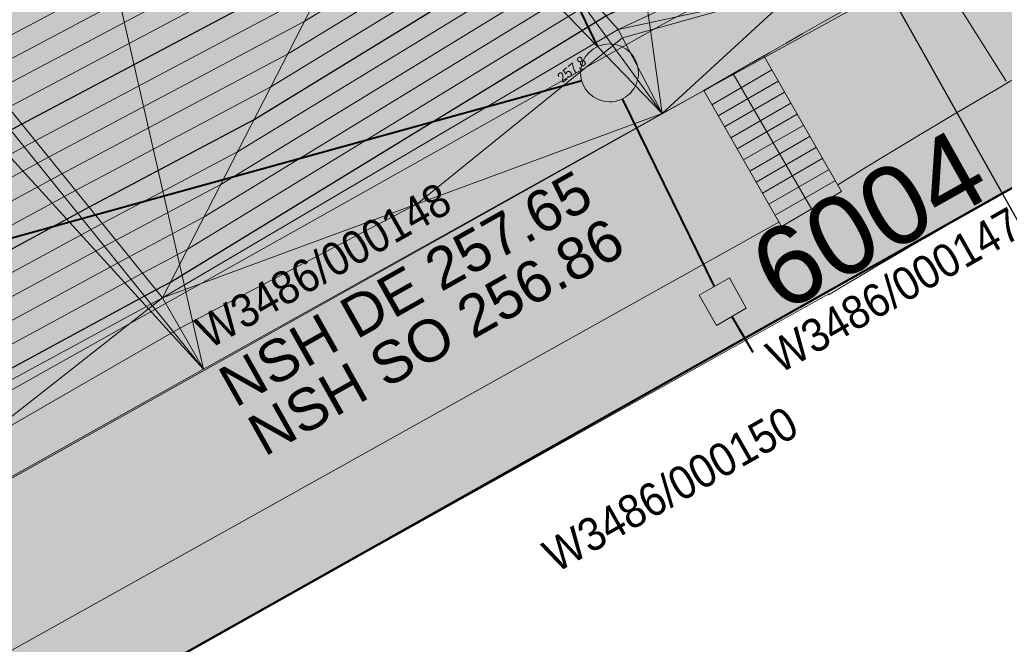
# Model space of a CAD drawing. Header units: millimetres. Extents: x 3402416 to 3403134, y 5267375 to 5268119.
# Tile 112 of 256: x 3402726 to 3402743, y 5267568 to 5267579. Entities that reach past the tile are written whole.
import ezdxf
from ezdxf.enums import TextEntityAlignment as Align

# ---------------------------------------------------------------- set-up
doc = ezdxf.new("R2010")
doc.units = ezdxf.units.MM
doc.header["$MEASUREMENT"] = 0
doc.linetypes.add('100.5', pattern=[5.5, 3.9, -1.6])
doc.linetypes.add('DGN Style 3', pattern=[26.580902, 18.986358, -7.594543])
for name, color, linetype, lineweight in [('_WBG Ideenteil + Pachtvertrag', 8, 'Continuous', 25), ('IVK_Boeschung', 7, 'Continuous', 0), ('IVK_Kabelbrücke', 7, 'Continuous', 0), ('IVK_NSH_Modell Hoehenlinien Beschriftung', 1, 'Continuous', 0), ('IVK_NSH_Modell Umring Freiborderhoehung', 1, 'Continuous', 0), ('IVK_NSH_Modell Umring Werksareal', 7, 'Continuous', 0), ('IVK_NSH_Modell Vermaschung Werksareal', 1, 'Continuous', 0), ('IVK_NSH_Topographie Boeschungskante', 1, 'Continuous', 0), ('IVK_Rahmen Stempel', 7, 'Continuous', 0), ('IVK_RW Kanal', 90, 'Continuous', 0), ('IVK_RW Schacht', 90, 'Continuous', 0), ('IVK_RW Schachtanschrieb-Hoehen_NSH', 90, 'Continuous', 0), ('IVK_Treppe Überdachung', 7, 'Continuous', 0)]:
    doc.layers.add(name, color=color, linetype=linetype, lineweight=lineweight)
for name, color, linetype, lineweight, true_color in [('_WBG Realisierungsteil', 7, 'Continuous', 50, 0x9494ff), ('BetaPlan_RW_KW_Schachtnummer', 7, 'Continuous', 0, 0x0072ff), ('IVK_NSH_Modell Hoehenlinien 1 Meter', 7, 'Continuous', 0, 0xe6956a), ('IVK_NSH_Modell Hoehenlinien 20 Zentimeter', 7, 'Continuous', 0, 0xe6956a)]:
    doc.layers.add(name, color=color, linetype=linetype, lineweight=lineweight, true_color=true_color)
doc.styles.add('Arial', font='arial.ttf')
doc.styles.add('IVK_Modell Beschriftung Hoehenlinien', font='arial.ttf')
doc.styles.get("Standard").update_dxf_attribs({"font": 'txt.shx'})
doc.styles.add('Style-arial', font='arial.ttf')
doc.styles.add('Style-WORKING', font='WORKING.shx')
doc.dimstyles.get("Standard").update_dxf_attribs({"dimtxt": 0.18, "dimasz": 0.18, "dimexe": 0.18, "dimexo": 0.0625, "dimgap": 0.09, "dimtad": 0, "dimtih": 1, "dimtoh": 1, "dimdec": 4, "dimzin": 3, "dimdsep": 46, "dimtxsty": 'Standard', "dimcen": 0.09, "dimadec": 0, "dimazin": 0, "dimtfac": 1, "dimtdec": 0, "dimtofl": 0, "dimtmove": 0, "dimatfit": 1, "dimfxl": 1, "dimtolj": 1, "dimtzin": 3, "dimarcsym": 0})

# ---------------------------------------------------------------- blocks, each defined once
blk = doc.blocks.new('STEIN')
at = {"color": 0, "linetype": 'ByBlock', "lineweight": -2}
for start, end in [(90, 180), (0, 90), (180, 270), (270, 0)]:
    blk.add_arc((0, 0), 0.00501, start, end, dxfattribs=at)

msp = doc.modelspace()

# ---------------------------------------------------------------- hatches: boundary and pattern name
at = {"layer": '_WBG Ideenteil + Pachtvertrag', "linetype": 'Continuous', "lineweight": 13, "transparency": 33554483}
h = msp.add_hatch(color=10, dxfattribs=at)
h.dxf.hatch_style = 1
h.paths.add_polyline_path([(3403020.162, 5267924.388), (3402974.165, 5267921.173), (3402970.834, 5267929.906), (3402966.125, 5267938.096), (3402962.962, 5267942.43), (3402957.609, 5267949.641), (3402947.36, 5267962.65), (3402939.808, 5267958.281), (3402940.65, 5267953.63), (3402941.22, 5267941.91), (3402941.79, 5267930.19), (3402941.545, 5267919.145), (3402940.618, 5267897.122), (3402939.52, 5267886.351), (3402937.994, 5267875.647), (3402933.952, 5267857.288), (3402924.27, 5267830.291), (3402912.706, 5267807.601), (3402888.95, 5267776.443), (3402888.949, 5267776.444), (3402875.126, 5267762.813), (3402817.857, 5267713.907), (3402814.793, 5267708.813), (3402749.53, 5267659.038), (3402740.54, 5267652.665), (3402743.031, 5267648.819), (3402726.54, 5267638.14), (3402711.87, 5267630.76), (3402634.27, 5267587.49), (3402621.47, 5267580.91), (3402607.52, 5267574.99), (3402612.55, 5267567.78), (3402597.743, 5267552.391), (3402630.486, 5267520.888), (3402683.349, 5267542.27), (3402692.955, 5267547.525), (3402703.98, 5267553.56), (3402743.097, 5267575.543), (3402746.601, 5267577.473), (3402753.342, 5267580.873), (3402757.657, 5267582.852), (3402762.378, 5267584.452), (3402767.187, 5267585.764), (3402772.3, 5267586.827), (3402777.468, 5267587.565), (3402782.59, 5267588.116), (3402787.738, 5267587.941), (3402794.984, 5267586.422), (3402794.339, 5267584.753), (3402798.109, 5267583.568), (3402799.256, 5267582.522), (3402802.297, 5267580.638), (3402804.959, 5267578.374), (3402807.449, 5267575.694), (3402813.837, 5267564.975), (3402824.334, 5267559.186), (3402831.546, 5267563.248), (3402850.736, 5267528.656), (3402857.046, 5267532.176), (3402875.097, 5267542.718), (3402879.432, 5267545.496), (3402884.47, 5267548.76), (3402887.62, 5267550.84), (3402890.12, 5267552.705), (3402892.62, 5267554.57), (3402896.5, 5267557.725), (3402900.38, 5267560.88), (3402903.425, 5267563.53), (3402911.32, 5267570.84), (3402925.42, 5267583.35), (3402926.03, 5267588.41), (3402935.72, 5267598.94), (3402939.889, 5267603.531), (3402947.512, 5267612.875), (3402954.376, 5267622.159), (3402960.809, 5267631.964), (3402966.189, 5267641.216), (3402971.089, 5267650.738), (3402974.885, 5267659.6), (3402977.896, 5267666.63), (3402983.519, 5267677.452), (3402987.072, 5267688.519), (3402989.662, 5267695.872), (3402996.63, 5267712.76), (3402998.88, 5267719.66), (3403002.59, 5267737.3), (3403004.045, 5267747.99), (3403005.5, 5267758.68), (3403006.26, 5267780.78), (3403008.055, 5267823.755), (3403009.28, 5267856.42), (3403009.069, 5267863.169), (3403007.637, 5267873.43)])
h.paths.add_polyline_path([(3402831.684, 5267692.713), (3402826.57, 5267697.97), (3402826.57, 5267697.97), (3402822.855, 5267702.231), (3402821.22, 5267700.91), (3402817.3, 5267705.73), (3402868.07, 5267748.98), (3402874.24, 5267754.23), (3402879.48, 5267748.1), (3402881.455, 5267745.791), (3402884.49, 5267742.976), (3402858.85, 5267715.33, -0.011159), (3402852.943, 5267709.528, -0.011773), (3402846.747, 5267703.983, -0.012769), (3402839.046, 5267697.938, -0.011757)], flags=16)
h.paths.add_polyline_path([(3402833.136, 5267693.592), (3402864.347, 5267722.275), (3402861.409, 5267725.473), (3402830.198, 5267696.79)], flags=24)

# ---------------------------------------------------------------- linework, layer by layer
at = {"layer": '_WBG Ideenteil + Pachtvertrag', "color": 10, "linetype": 'Continuous', "lineweight": 50, "transparency": 33554687}
msp.add_lwpolyline([(3402850.736, 5267528.656), (3402831.546, 5267563.248), (3402824.334, 5267559.186), (3402813.837, 5267564.975), (3402807.449, 5267575.694), (3402804.959, 5267578.374), (3402802.297, 5267580.638), (3402799.256, 5267582.522), (3402798.109, 5267583.568), (3402794.339, 5267584.753), (3402794.984, 5267586.422), (3402787.738, 5267587.941), (3402782.59, 5267588.116), (3402777.468, 5267587.565), (3402772.3, 5267586.827), (3402767.187, 5267585.764), (3402762.378, 5267584.452), (3402757.657, 5267582.852), (3402753.342, 5267580.873), (3402746.601, 5267577.473), (3402743.097, 5267575.543), (3402703.98, 5267553.56), (3402692.955, 5267547.525)], dxfattribs=at)
at = {"layer": '_WBG Realisierungsteil', "color": 168, "lineweight": 50, "transparency": 33554687}
msp.add_lwpolyline([(3402850.736, 5267528.656), (3402831.546, 5267563.248), (3402824.334, 5267559.186), (3402813.837, 5267564.975), (3402807.449, 5267575.694), (3402804.959, 5267578.374), (3402802.297, 5267580.638), (3402799.256, 5267582.522), (3402798.109, 5267583.568), (3402794.339, 5267584.753), (3402794.984, 5267586.422), (3402787.738, 5267587.941), (3402782.59, 5267588.116), (3402777.468, 5267587.565), (3402772.3, 5267586.827), (3402767.187, 5267585.764), (3402762.378, 5267584.452), (3402757.657, 5267582.852), (3402753.342, 5267580.873), (3402746.601, 5267577.473), (3402743.097, 5267575.543), (3402703.98, 5267553.56), (3402692.955, 5267547.525)], dxfattribs=at)
at = {"layer": 'IVK_Boeschung', "color": 7, "linetype": 'Continuous', "lineweight": 13}
for p, q in [((3402746.67, 5267583.42), (3402737.3, 5267578.5)), ((3402737.3, 5267578.5), (3402701.412, 5267558.38)), ((3402737.94, 5267577.32), (3402691.769, 5267551.489)), ((3402739.24, 5267575.05), (3402692.169, 5267548.809)), ((3402740.1, 5267573.81), (3402692.955, 5267547.525))]:
    msp.add_line(p, q, dxfattribs=at)
for centre, radius, start, end in [((3402829.91, 5267419.94), 182.28, 116.99091, 120.30124), ((3402801.85, 5267476.5), 116.76, 117.28692, 121.83854), ((3402821.15, 5267438.03), 158.12, 117.11502, 120.83651)]:
    msp.add_arc(centre, radius, start, end, dxfattribs=at)
at = {"layer": 'IVK_Kabelbrücke', "color": 7, "linetype": 'DGN Style 3', "lineweight": 13}
msp.add_line((3402733, 5267593.52), (3402773.05, 5267530.37), dxfattribs=at)
at = {"layer": 'IVK_Kabelbrücke', "color": 7, "linetype": 'Continuous', "lineweight": 30}
msp.add_line((3402733, 5267593.52), (3402769.57, 5267528.41), dxfattribs=at)
at = {"layer": 'IVK_NSH_Modell Hoehenlinien 1 Meter', "color": 32, "linetype": 'Continuous', "lineweight": 30, "true_color": 0xcd6000, "flags": 128}
for points, elevation in [([(3402699.516, 5267561.629), (3402705.588, 5267565.27), (3402708.721, 5267567.107), (3402715.942, 5267570.918), (3402718.624, 5267572.374), (3402723.538, 5267575.324), (3402726.156, 5267576.742), (3402731.616, 5267579.636), (3402734.019, 5267581.105), (3402736.247, 5267582.15), (3402742.553, 5267585.743), (3402744.807, 5267586.914), (3402749.775, 5267589.368), (3402752.311, 5267590.475), (3402757.806, 5267592.682)], 260), ([(3402700.385, 5267560.145), (3402703.57, 5267562.055), (3402710.104, 5267565.886), (3402714.13, 5267568.01), (3402719.582, 5267570.971), (3402722.152, 5267572.514), (3402727.317, 5267575.311), (3402730.174, 5267576.825), (3402735.134, 5267579.858), (3402739.737, 5267582.017), (3402743.185, 5267583.982), (3402747.778, 5267586.367), (3402750.35, 5267587.637), (3402755.199, 5267589.755), (3402758.111, 5267590.924)], 259), ([(3402701.254, 5267558.661), (3402701.552, 5267558.839), (3402711.486, 5267564.665), (3402712.317, 5267565.103), (3402720.539, 5267569.568), (3402720.766, 5267569.705), (3402728.478, 5267573.881), (3402728.731, 5267574.015), (3402736.25, 5267578.612), (3402743.226, 5267581.884), (3402743.817, 5267582.221), (3402750.749, 5267585.82), (3402750.924, 5267585.906), (3402758.087, 5267589.034)], 258)]:
    msp.add_lwpolyline(points, dxfattribs=dict(at, elevation=elevation))
at = {"layer": 'IVK_NSH_Modell Hoehenlinien 20 Zentimeter', "color": 32, "linetype": 'Continuous', "lineweight": 13, "true_color": 0xcd6000, "flags": 128}
for points, elevation in [([(3402698.821, 5267562.816), (3402707.203, 5267567.843), (3402707.614, 5267568.084), (3402717.392, 5267573.244), (3402717.858, 5267573.496), (3402724.646, 5267577.572), (3402725.227, 5267577.887), (3402732.77, 5267581.884), (3402733.126, 5267582.102), (3402733.456, 5267582.256), (3402742.047, 5267587.152), (3402742.43, 5267587.351), (3402749.316, 5267590.753), (3402750.001, 5267591.052), (3402757.563, 5267594.088)], 260.8), ([(3402698.995, 5267562.52), (3402706.799, 5267567.2), (3402707.891, 5267567.84), (3402717.03, 5267572.662), (3402718.049, 5267573.216), (3402724.369, 5267577.01), (3402725.459, 5267577.601), (3402732.482, 5267581.322), (3402733.349, 5267581.852), (3402734.154, 5267582.23), (3402742.173, 5267586.8), (3402743.024, 5267587.242), (3402749.431, 5267590.407), (3402750.578, 5267590.908), (3402757.624, 5267593.736)], 260.6), ([(3402699.169, 5267562.223), (3402706.396, 5267566.557), (3402708.167, 5267567.596), (3402716.667, 5267572.081), (3402718.241, 5267572.935), (3402724.092, 5267576.448), (3402725.691, 5267577.315), (3402732.193, 5267580.76), (3402733.572, 5267581.603), (3402734.852, 5267582.203), (3402742.3, 5267586.448), (3402743.619, 5267587.133), (3402749.546, 5267590.06), (3402751.156, 5267590.764), (3402757.684, 5267593.385)], 260.4), ([(3402699.343, 5267561.926), (3402705.992, 5267565.914), (3402708.444, 5267567.351), (3402716.305, 5267571.499), (3402718.432, 5267572.655), (3402723.815, 5267575.886), (3402725.924, 5267577.028), (3402731.905, 5267580.198), (3402733.796, 5267581.354), (3402735.55, 5267582.177), (3402742.426, 5267586.095), (3402744.213, 5267587.023), (3402749.661, 5267589.714), (3402751.734, 5267590.619), (3402757.745, 5267593.033)], 260.2), ([(3402699.69, 5267561.332), (3402705.185, 5267564.627), (3402708.997, 5267566.863), (3402715.58, 5267570.336), (3402718.815, 5267572.093), (3402723.26, 5267574.762), (3402726.388, 5267576.456), (3402731.328, 5267579.074), (3402734.242, 5267580.855), (3402736.945, 5267582.123), (3402742.679, 5267585.391), (3402745.401, 5267586.804), (3402749.89, 5267589.022), (3402752.889, 5267590.331), (3402757.867, 5267592.33)], 259.8), ([(3402699.864, 5267561.035), (3402704.781, 5267563.984), (3402709.274, 5267566.619), (3402715.217, 5267569.755), (3402719.007, 5267571.813), (3402722.983, 5267574.2), (3402726.62, 5267576.17), (3402731.039, 5267578.512), (3402734.465, 5267580.606), (3402737.643, 5267582.097), (3402742.805, 5267585.039), (3402745.995, 5267586.695), (3402750.005, 5267588.676), (3402753.466, 5267590.187), (3402757.928, 5267591.979)], 259.6), ([(3402700.038, 5267560.739), (3402704.377, 5267563.341), (3402709.55, 5267566.374), (3402714.855, 5267569.173), (3402719.198, 5267571.532), (3402722.706, 5267573.638), (3402726.853, 5267575.884), (3402730.751, 5267577.949), (3402734.688, 5267580.357), (3402738.341, 5267582.07), (3402742.932, 5267584.686), (3402746.59, 5267586.586), (3402750.12, 5267588.33), (3402754.044, 5267590.043), (3402757.989, 5267591.627)], 259.4), ([(3402700.212, 5267560.442), (3402703.974, 5267562.698), (3402709.827, 5267566.13), (3402714.492, 5267568.592), (3402719.39, 5267571.252), (3402722.429, 5267573.076), (3402727.085, 5267575.598), (3402730.462, 5267577.387), (3402734.911, 5267580.107), (3402739.039, 5267582.043), (3402743.058, 5267584.334), (3402747.184, 5267586.476), (3402750.235, 5267587.983), (3402754.622, 5267589.899), (3402758.05, 5267591.275)], 259.2), ([(3402700.559, 5267559.848), (3402703.166, 5267561.412), (3402710.38, 5267565.642), (3402713.767, 5267567.429), (3402719.773, 5267570.69), (3402721.875, 5267571.952), (3402727.549, 5267575.025), (3402729.885, 5267576.263), (3402735.358, 5267579.609), (3402740.434, 5267581.99), (3402743.311, 5267583.63), (3402748.372, 5267586.257), (3402750.465, 5267587.291), (3402755.777, 5267589.611), (3402758.172, 5267590.572)], 258.8), ([(3402700.733, 5267559.551), (3402702.763, 5267560.769), (3402710.657, 5267565.397), (3402713.405, 5267566.847), (3402719.965, 5267570.41), (3402721.598, 5267571.391), (3402727.782, 5267574.739), (3402729.597, 5267575.701), (3402735.581, 5267579.359), (3402741.132, 5267581.963), (3402743.438, 5267583.277), (3402748.967, 5267586.148), (3402750.579, 5267586.945), (3402756.354, 5267589.467), (3402758.233, 5267590.221)], 258.6), ([(3402700.907, 5267559.255), (3402702.359, 5267560.125), (3402710.933, 5267565.153), (3402713.042, 5267566.266), (3402720.156, 5267570.129), (3402721.321, 5267570.829), (3402728.014, 5267574.453), (3402729.308, 5267575.139), (3402735.804, 5267579.11), (3402741.83, 5267581.937), (3402743.564, 5267582.925), (3402749.561, 5267586.039), (3402750.694, 5267586.599), (3402756.932, 5267589.323), (3402758.294, 5267589.869)], 258.4), ([(3402701.081, 5267558.958), (3402701.956, 5267559.482), (3402711.21, 5267564.909), (3402712.68, 5267565.684), (3402720.348, 5267569.849), (3402721.044, 5267570.267), (3402728.246, 5267574.167), (3402729.019, 5267574.577), (3402736.027, 5267578.861), (3402742.528, 5267581.91), (3402743.691, 5267582.573), (3402750.155, 5267585.929), (3402750.809, 5267586.253), (3402757.51, 5267589.179)], 258.2), ([(3402701.702, 5267557.942), (3402705.469, 5267560.218), (3402707.832, 5267562.116), (3402711.763, 5267564.42), (3402711.955, 5267564.521), (3402715.08, 5267566.219), (3402720.978, 5267568.814), (3402725.277, 5267571.142), (3402728.892, 5267573.218), (3402732.993, 5267575.367), (3402736.537, 5267578.231), (3402739.056, 5267578.942), (3402741.036, 5267580.503), (3402743.924, 5267581.857), (3402743.944, 5267581.868), (3402744.315, 5267582.061), (3402751.28, 5267585.277), (3402754.268, 5267586.59), (3402758.517, 5267588.558)], 257.8)]:
    msp.add_lwpolyline(points, dxfattribs=dict(at, elevation=elevation))
at = {"layer": 'IVK_NSH_Modell Umring Freiborderhoehung', "color": 6, "linetype": '100.5', "ltscale": 10, "true_color": 0xe202f2}
msp.add_open_spline([(3402973.402, 5267889.37, 266.63), (3402971.259, 5267898.655, 266.884), (3402973.221, 5267899.259, 266.92), (3402979.065, 5267899.964, 266.983), (3402987.632, 5267901.332, 266.645), (3402996.574, 5267901.247, 267.164), (3402999.854, 5267900.751, 267.116), (3403001.073, 5267899.555, 266.771), (3403007.491, 5267887.112, 261.124), (3403008.555, 5267857.094, 261.209), (3403007.359, 5267813.886, 261.074), (3403006.127, 5267770.161, 261.248), (3402999.63, 5267722.447, 261.063), (3402990.96, 5267699.646, 261.254), (3402984.157, 5267681.314, 261.31), (3402973.541, 5267656.946, 261.224), (3402953.577, 5267621.061, 261.098), (3402931.148, 5267593.163, 261.279), (3402926.345, 5267588.179, 261.563), (3402925.493, 5267583.399, 261.511), (3402911.549, 5267570.877, 261.576), (3402911.412, 5267570.875, 261.58), (3402911.339, 5267570.85, 262.251), (3402902.615, 5267562.888, 262.266), (3402892.302, 5267554.41, 262.276), (3402881.339, 5267546.676, 262.302), (3402874.151, 5267542.111, 262.268), (3402866.574, 5267537.704, 262.28), (3402866.402, 5267538.022, 262.27), (3402865.737, 5267539.264, 262.279), (3402868.892, 5267541.002, 262.274), (3402868.752, 5267541.251, 262.276), (3402868.744, 5267541.273, 262.225), (3402864.707, 5267548.554, 262.213), (3402862.826, 5267549.046, 262.204), (3402861.239, 5267548.161, 262.217), (3402861.219, 5267548.172, 262.174), (3402860.109, 5267550.144, 262.171), (3402860.127, 5267550.151, 262.401), (3402859.981, 5267550.413, 262.4), (3402859.545, 5267550.177, 262.402), (3402857.42, 5267547.064, 262.409), (3402861.361, 5267539.982, 262.423), (3402857.268, 5267537.712, 262.414), (3402857.595, 5267537.1, 262.401), (3402855.077, 5267535.648, 262.413), (3402855.391, 5267535.133, 262.415), (3402847.117, 5267530.472, 262.423), (3402844.698, 5267529.084, 262.42), (3402844.686, 5267529.154, 262.243), (3402841.189, 5267535.306, 262.197), (3402834.324, 5267531.517, 262.196), (3402825.188, 5267526.398, 262.199), (3402816.64, 5267521.633, 262.187), (3402807.825, 5267516.664, 262.189), (3402799.117, 5267511.766, 262.187), (3402790.161, 5267506.762, 262.187), (3402785.002, 5267503.849, 262.181), (3402780.631, 5267501.338, 262.252), (3402779.518, 5267503.255, 262.252), (3402779.51, 5267503.225, 261.302), (3402771.145, 5267498.561, 261.306), (3402762.032, 5267493.996, 261.293), (3402753.326, 5267489.085, 261.279), (3402744.624, 5267484.192, 261.304), (3402737.594, 5267477.268, 261.295), (3402739.756, 5267473.33, 261.297), (3402739.329, 5267473.086, 261.293), (3402740.745, 5267471.036, 261.302), (3402742.522, 5267468.178, 261.301), (3402737.854, 5267465.502, 261.276), (3402736.075, 5267464.499, 261.309), (3402734.307, 5267463.533, 261.292), (3402734.274, 5267463.516, 262.291), (3402732.35, 5267462.487, 262.274), (3402724.718, 5267458.614, 262.463), (3402722.217, 5267454.994, 262.478), (3402722.175, 5267455, 262.607), (3402720.67, 5267453.302, 262.568), (3402719.337, 5267455.763, 262.571), (3402719.314, 5267455.757, 262.497), (3402715.054, 5267453.445, 262.491), (3402712.311, 5267452.143, 258.244), (3402707.951, 5267450.18, 258.263), (3402703.588, 5267448.754, 258.252), (3402699.675, 5267457.066, 258.28), (3402695.118, 5267469.736, 258.679), (3402692.195, 5267479.923, 258.969), (3402702.031, 5267485.048, 259.195), (3402707.857, 5267488.496, 259.373), (3402715.117, 5267492.487, 259.098), (3402719.239, 5267494.954, 259.258), (3402721.036, 5267494.67, 259.279), (3402723.049, 5267491.187, 262.242), (3402725.561, 5267486.822, 262.264), (3402729.362, 5267488.733, 262.271), (3402737.009, 5267493.102, 262.276), (3402745.765, 5267498.005, 262.28), (3402754.496, 5267502.989, 262.292), (3402763.191, 5267507.689, 262.273), (3402771.922, 5267512.655, 262.276), (3402774.429, 5267514.204, 262.227), (3402783.438, 5267519.244, 262.226), (3402792.034, 5267524.084, 262.23), (3402800.847, 5267529.005, 262.22), (3402809.211, 5267533.706, 262.217), (3402818.25, 5267538.767, 262.216), (3402826.523, 5267543.492, 262.222), (3402838.805, 5267550.458, 262.215), (3402835.571, 5267556.173, 262.289), (3402836.864, 5267556.946, 262.342), (3402832.914, 5267564.026, 262.333), (3402828.391, 5267572.116, 262.301), (3402828.714, 5267572.295, 262.297), (3402828.751, 5267572.324, 262.218), (3402831.204, 5267573.654, 262.187), (3402830.856, 5267577.123, 262.171), (3402838.132, 5267575.061, 262.179), (3402857.727, 5267580.016, 262.296), (3402858.743, 5267586.148, 262.343), (3402856.571, 5267590.239, 262.325), (3402872.49, 5267592.439, 262.352), (3402877.389, 5267594.62, 262.202), (3402881.373, 5267600.75, 262.129), (3402885.875, 5267603.453, 262.135), (3402897.38, 5267602.371, 262.069), (3402906.697, 5267606.506, 262.095), (3402914.635, 5267612.832, 262.118), (3402919.801, 5267617.02, 262.213), (3402922.673, 5267622.771, 262.143), (3402927.52, 5267629.693, 262.208), (3402932.198, 5267635.327, 262.186), (3402941.376, 5267637.011, 262.09), (3402947.2, 5267645.566, 262.07), (3402949.802, 5267656.334, 262.328), (3402957.649, 5267672.321, 262.37), (3402963.36, 5267678.252, 262.337), (3402968.961, 5267685.849, 262.32), (3402968.435, 5267695.836, 262.336), (3402971.662, 5267699.315, 262.308), (3402983.328, 5267726.695, 262.51), (3402987.168, 5267750.814, 262.971), (3402988.274, 5267771.277, 263.412), (3402989.89, 5267792.909, 264.016), (3402990.532, 5267812.395, 264.397), (3402986.982, 5267832.181, 264.939), (3402981.541, 5267853.095, 265.631), (3402977.157, 5267872.138, 266.165), (3402973.402, 5267889.37, 266.63)], degree=1, dxfattribs=at)
at = {"layer": 'IVK_NSH_Topographie Boeschungskante', "color": 3, "linetype": 'Continuous', "lineweight": 13}
for points in [[(3402758.454, 5267588.943, 257.873), (3402750.966, 5267585.78, 257.927), (3402743.948, 5267581.856, 257.793), (3402736.461, 5267578.376, 257.811), (3402728.591, 5267573.742, 257.903), (3402720.632, 5267569.432, 257.903), (3402711.846, 5267564.347, 257.74), (3402701.344, 5267558.508, 257.897)], [(3402702.115, 5267557.288, 257.688), (3402712.401, 5267563.092, 257.637), (3402721.384, 5267568.088, 257.679), (3402729.299, 5267572.511, 257.661), (3402737.224, 5267576.928, 257.701), (3402744.349, 5267580.838, 257.597), (3402751.656, 5267584.674, 257.648), (3402758.663, 5267587.668, 257.631)]]:
    msp.add_polyline3d(points, dxfattribs=at)
at = {"layer": 'IVK_Rahmen Stempel', "color": 7, "linetype": 'Continuous', "lineweight": 30}
msp.add_3dface([(3402461.797, 5267374.849), (3403134.297, 5267374.849), (3403134.297, 5268117.349), (3402461.797, 5268117.349)], dxfattribs=at)
msp.add_3dface([(3402461.797, 5267374.849), (3403134.297, 5267374.849), (3403134.297, 5268117.349), (3402461.797, 5268117.349)], dxfattribs=at)
at = {"layer": 'IVK_RW Kanal', "linetype": 'Continuous', "lineweight": 40}
for p, q in [((3402732.794, 5267584.987), (3402736.104, 5267578.077)), ((3402722.104, 5267573.707), (3402735.834, 5267577.497)), ((3402736.534, 5267577.177), (3402738.124, 5267573.937)), ((3402738.427, 5267573.422), (3402738.79, 5267572.805))]:
    msp.add_line(p, q, dxfattribs=at)
at = {"layer": 'IVK_RW Schacht', "linetype": 'Continuous', "lineweight": 13}
for p, q in [((3402737.864, 5267573.787), (3402738.384, 5267574.087)), ((3402738.384, 5267574.087), (3402738.674, 5267573.567)), ((3402738.164, 5267573.267), (3402737.864, 5267573.787)), ((3402738.674, 5267573.567), (3402738.164, 5267573.267))]:
    msp.add_line(p, q, dxfattribs=at)
at = {"layer": 'IVK_Treppe Überdachung', "color": 7, "linetype": 'Continuous', "lineweight": 13}
for p, q in [((3402737.94, 5267577.32), (3402738.98, 5267577.92)), ((3402738.98, 5267577.92), (3402740.322, 5267575.577)), ((3402738.079, 5267577.077), (3402739.119, 5267577.677)), ((3402738.188, 5267576.886), (3402739.228, 5267577.486)), ((3402739.282, 5267574.977), (3402737.94, 5267577.32)), ((3402738.298, 5267576.695), (3402739.338, 5267577.295)), ((3402738.408, 5267576.505), (3402739.448, 5267577.105)), ((3402738.518, 5267576.314), (3402739.558, 5267576.914)), ((3402738.628, 5267576.124), (3402739.668, 5267576.724)), ((3402738.738, 5267575.933), (3402739.778, 5267576.533)), ((3402738.848, 5267575.743), (3402739.888, 5267576.343)), ((3402738.958, 5267575.552), (3402739.998, 5267576.152)), ((3402739.068, 5267575.361), (3402740.108, 5267575.961)), ((3402739.178, 5267575.171), (3402740.218, 5267575.771)), ((3402739.282, 5267574.977), (3402740.322, 5267575.577))]:
    msp.add_line(p, q, dxfattribs=at)

# ---------------------------------------------------------------- block references
at = {"layer": 'IVK_RW Schacht', "linetype": 'Continuous', "lineweight": 13, "xscale": 100, "yscale": 100, "zscale": 100, "rotation": 359.9919}
msp.add_blockref('STEIN', (3402736.314, 5267577.627), dxfattribs=at)

# ---------------------------------------------------------------- texts
at = {"layer": 'BetaPlan_RW_KW_Schachtnummer', "linetype": 'Continuous', "char_height": 0.572, "attachment_point": 1, "rotation": 29.6393, "line_spacing_factor": 0.69, "style": 'Arial'}
for s, insert in [('\\H1x;\\W0.9;W3486/000148', (3402729.111, 5267573.346)), ('\\H1x;\\W0.9;W3486/000147', (3402738.967, 5267572.92)), ('\\H1x;\\W0.9;W3486/000150', (3402735.104, 5267569.483))]:
    msp.add_mtext(s, dxfattribs=dict(at, insert=insert))
at = {"layer": 'IVK_NSH_Modell Hoehenlinien Beschriftung', "color": 7, "linetype": 'Continuous', "style": 'IVK_Modell Beschriftung Hoehenlinien', "width": 0.9}
msp.add_text('257.8', height=0.175, rotation=38.8616, dxfattribs=at).set_placement((3402735.749, 5267577.58, 257.8), align=Align.BOTTOM_CENTER)
at = {"layer": 'IVK_RW Schachtanschrieb-Hoehen_NSH', "linetype": 'Continuous', "lineweight": 13, "style": 'Style-arial'}
for s, height, rotation, p in [('6004', 1.36, 29.331, (3402739.279, 5267573.458)), ('NSH DE 257.65', 0.72, 29.376, (3402729.846, 5267571.837)), ('NSH SO 256.86', 0.72, 29.376, (3402730.349, 5267570.992))]:
    msp.add_text(s, height=height, rotation=rotation, dxfattribs=at).set_placement(p)

# ---------------------------------------------------------------- meshes
at = {"layer": 'IVK_NSH_Modell Umring Werksareal', "color": 6, "linetype": 'Continuous', "lineweight": 13, "true_color": 0xe202f2}
mesh = msp.add_polyface(dxfattribs=at)
corners = [(3402762.413, 5267617.541, 261.278), (3402759.973, 5267620.657, 261.321), (3402762.177, 5267621.875, 261.324), (3402764.78, 5267623.361, 262), (3402765.029, 5267623.51, 262.047), (3402765.132, 5267623.572, 262.047), (3402765.126, 5267623.597, 262.033), (3402765.055, 5267623.74, 262.033), (3402768.145, 5267625.272, 262.07), (3402768.794, 5267625.575, 262.088), (3402769.349, 5267625.824, 262.103), (3402769.805, 5267626.023, 262.115), (3402770.716, 5267626.403, 262.139), (3402771.82, 5267626.835, 262.167), (3402772.644, 5267627.137, 262.188), (3402773.393, 5267627.396, 262.207), (3402774.278, 5267627.686, 262.228), (3402775.265, 5267627.987, 262.252), (3402776.49, 5267628.328, 262.28), (3402777.368, 5267628.552, 262.3), (3402778.204, 5267628.748, 262.319), (3402779.378, 5267629.038, 262.342), (3402780.663, 5267629.299, 262.365), (3402781.904, 5267629.497, 262.385), (3402782.987, 5267629.627, 262.4), (3402783.935, 5267629.709, 262.412), (3402788.698, 5267633.196, 262.624), (3402790.747, 5267634.336, 262.752), (3402793.374, 5267635.652, 262.802), (3402793.395, 5267635.647, 262.96), (3402794.703, 5267636.415, 262.967), (3402794.72, 5267636.421, 262.806), (3402806.142, 5267642.755, 262.826), (3402817.078, 5267648.877, 262.811), (3402816.57, 5267649.885, 262.825), (3402816.501, 5267650.014, 262.825), (3402816.428, 5267650.15, 262.825), (3402816.414, 5267650.199, 262.816), (3402816.391, 5267650.212, 263.018), (3402816.433, 5267650.577, 263.015), (3402822.76, 5267654.114, 262.939), (3402822.933, 5267653.871, 262.926), (3402822.935, 5267653.87, 262.713), (3402822.957, 5267653.84, 262.706), (3402829.2, 5267657.317, 262.583), (3402837.42, 5267661.927, 262.496), (3402837.861, 5267662.163, 262.496), (3402846.521, 5267667.006, 262.431), (3402857.557, 5267673.173, 262.386), (3402857.998, 5267673.409, 262.386), (3402859.987, 5267674.538, 262.362), (3402860.345, 5267674.811, 262.382), (3402860.716, 5267674.932, 262.369), (3402865.549, 5267677.642, 262.397), (3402872.215, 5267681.351, 262.45), (3402873.352, 5267681.721, 262.453), (3402873.358, 5267681.726, 262.535), (3402873.319, 5267681.796, 262.538), (3402877.616, 5267684.201, 262.53), (3402877.128, 5267685.073, 262.567), (3402877.198, 5267685.112, 262.567), (3402877.215, 5267685.118, 262.463), (3402879.804, 5267686.592, 262.502), (3402879.805, 5267686.608, 262.599), (3402879.875, 5267686.647, 262.6), (3402880.375, 5267685.759, 262.572), (3402890.175, 5267691.248, 262.736), (3402896.57, 5267694.844, 262.77), (3402896.101, 5267695.662, 262.763), (3402896.17, 5267695.702, 262.764), (3402896.182, 5267695.701, 262.695), (3402900.121, 5267697.902, 262.702), (3402900.129, 5267697.912, 262.761), (3402900.199, 5267697.95, 262.761), (3402900.648, 5267697.127, 262.753), (3402911.965, 5267703.471, 262.783), (3402912.478, 5267703.769, 262.783), (3402913.01, 5267704.056, 262.783), (3402913.421, 5267704.265, 262.782), (3402913.839, 5267704.464, 262.781), (3402914.303, 5267704.672, 262.78), (3402914.762, 5267704.864, 262.778), (3402915.211, 5267705.04, 262.775), (3402915.746, 5267705.232, 262.772), (3402916.23, 5267705.392, 262.768), (3402916.756, 5267705.55, 262.764), (3402915.717, 5267707.4, 262.784), (3402915.787, 5267707.439, 262.784), (3402915.806, 5267707.437, 262.71), (3402917.475, 5267707.838, 262.71), (3402917.477, 5267707.857, 262.791), (3402917.547, 5267707.895, 262.791), (3402921.478, 5267708.959, 262.843), (3402925.066, 5267711.336, 262.609), (3402928.563, 5267714.988, 262.447), (3402930.258, 5267713.998, 262.471), (3402933.77, 5267719.117, 262.526), (3402939.731, 5267728.616, 262.434), (3402943.002, 5267734.06, 262.485), (3402944.737, 5267732.963, 262.448), (3402944.563, 5267732.736, 262.45), (3402944.429, 5267732.51, 262.452), (3402944.326, 5267732.285, 262.452), (3402944.247, 5267732.049, 262.453), (3402944.185, 5267731.749, 262.453), (3402944.163, 5267731.44, 262.452), (3402944.177, 5267731.172, 262.451), (3402944.218, 5267730.925, 262.449), (3402944.296, 5267730.649, 262.447), (3402944.397, 5267730.409, 262.444), (3402944.513, 5267730.196, 262.441), (3402944.614, 5267730.046, 262.439), (3402944.748, 5267729.88, 262.436), (3402944.878, 5267729.744, 262.433), (3402950.928, 5267722.684, 262.415), (3402958.996, 5267713.311, 262.416), (3402966.464, 5267704.917, 262.386), (3402971.662, 5267699.315, 262.308), (3402968.435, 5267695.836, 262.336), (3402968.961, 5267685.849, 262.32), (3402963.36, 5267678.252, 262.337), (3402957.717, 5267672.338, 262.371), (3402957.649, 5267672.321, 262.37), (3402949.802, 5267656.334, 262.328), (3402947.2, 5267645.566, 262.07), (3402941.376, 5267637.011, 262.09), (3402932.198, 5267635.327, 262.186), (3402927.52, 5267629.693, 262.208), (3402922.673, 5267622.771, 262.143), (3402919.801, 5267617.02, 262.213), (3402914.635, 5267612.832, 262.118), (3402906.697, 5267606.506, 262.095), (3402897.38, 5267602.371, 262.069), (3402885.875, 5267603.453, 262.135), (3402881.373, 5267600.75, 262.129), (3402877.389, 5267594.62, 262.202), (3402872.49, 5267592.439, 262.352), (3402872.274, 5267592.322, 262.344), (3402856.571, 5267590.239, 262.325), (3402858.743, 5267586.148, 262.343), (3402857.727, 5267580.016, 262.296), (3402838.132, 5267575.061, 262.179), (3402830.856, 5267577.123, 262.171), (3402829.633, 5267576.445, 262.167), (3402829.616, 5267576.431, 262.175), (3402831.15, 5267573.633, 262.195), (3402831.204, 5267573.654, 262.187), (3402828.751, 5267572.324, 262.218), (3402828.714, 5267572.335, 262.318), (3402827.215, 5267575.032, 262.304), (3402827.205, 5267575.085, 262.204), (3402826.772, 5267574.84, 262.211), (3402826.277, 5267575.687, 262.206), (3402824.637, 5267577.461, 261.871), (3402822.453, 5267581.14, 261.849), (3402819.756, 5267585.581, 261.886), (3402815.675, 5267589.71, 261.794), (3402811.376, 5267593.551, 261.756), (3402803.071, 5267597.641, 261.684), (3402803.324, 5267598.152, 261.735), (3402799.313, 5267599.618, 261.701), (3402798.953, 5267598.711, 261.458), (3402796.779, 5267593.18, 257.866), (3402796.833, 5267591.462, 257.686), (3402792.991, 5267592.372, 257.596), (3402784.383, 5267593.048, 257.709), (3402775.595, 5267592.07, 257.662), (3402767.162, 5267590.358, 257.668), (3402758.663, 5267587.668, 257.631), (3402751.656, 5267584.674, 257.648), (3402744.349, 5267580.838, 257.597), (3402737.224, 5267576.928, 257.701), (3402729.299, 5267572.511, 257.661), (3402721.384, 5267568.088, 257.679), (3402712.401, 5267563.092, 257.637), (3402702.115, 5267557.288, 257.688), (3402701.344, 5267558.508, 257.897), (3402698.497, 5267563.37, 261.173), (3402697.075, 5267566.019, 261.314), (3402697.037, 5267566.09, 261.314), (3402697.032, 5267566.099, 261.213), (3402696.589, 5267566.226, 261.224), (3402694.023, 5267570.659, 261.281), (3402690.827, 5267576.175, 261.339), (3402688.221, 5267580.593, 261.381), (3402699.242, 5267586.694, 261.202), (3402706.637, 5267590.803, 261.304), (3402708.757, 5267587.494, 261.273), (3402708.763, 5267587.481, 261.369), (3402708.801, 5267587.411, 261.369), (3402712.25, 5267581.508, 261.195), (3402718.085, 5267584.805, 261.168), (3402718.966, 5267585.308, 261.175), (3402725.521, 5267589.032, 261.243), (3402725.576, 5267589.097, 261.243), (3402727.393, 5267590.316, 261.223), (3402727.461, 5267590.33, 261.229), (3402734.748, 5267594.569, 261.354), (3402738.837, 5267596.715, 261.433), (3402740.595, 5267597.66, 261.444), (3402742.138, 5267598.543, 261.4), (3402750.306, 5267603.054, 261.529), (3402751.21, 5267603.553, 261.522), (3402755.657, 5267606.04, 261.526), (3402760.137, 5267608.58, 261.536), (3402760.998, 5267609.069, 261.54), (3402765.605, 5267611.658, 261.691), (3402762.446, 5267617.468, 261.364), (3402762.415, 5267617.536, 261.364)]
mesh.append_faces([[corners[k] for k in face] for face in [(118, 116, 117), (73, 71, 72), (147, 145, 146), (152, 150, 151), (64, 62, 63), (100, 98, 99), (120, 118, 119), (122, 120, 121), (95, 93, 94), (91, 89, 90), (88, 86, 87), (77, 75, 76), (126, 124, 125), (70, 68, 69), (61, 59, 60), (58, 56, 57), (130, 128, 129), (55, 53, 54), (52, 50, 51), (133, 131, 132), (136, 134, 135), (138, 136, 137), (37, 35, 36), (31, 29, 30), (140, 138, 139), (29, 27, 28), (159, 157, 158), (164, 162, 163), (8, 6, 7), (2, 0, 1), (196, 194, 195), (187, 185, 186), (185, 183, 184), (176, 174, 175), (42, 40, 41), (182, 180, 181), (39, 37, 38)]], dxfattribs={"vtx0": -1, "color": 6})
mesh.append_faces([[corners[k] for k in face] for face in [(116, 95, 115), (114, 97, 113), (149, 144, 148), (153, 144, 152), (144, 153, 143), (62, 65, 61), (98, 105, 97), (113, 97, 112), (93, 122, 92), (92, 85, 91), (89, 85, 88), (85, 75, 84), (84, 75, 83), (83, 75, 82), (82, 75, 81), (81, 75, 80), (80, 75, 79), (79, 75, 78), (78, 75, 77), (75, 123, 74), (67, 126, 66), (66, 126, 65), (56, 58, 55), (53, 133, 52), (50, 133, 49), (49, 133, 48), (48, 133, 47), (47, 134, 46), (46, 134, 45), (45, 138, 44), (44, 138, 43), (35, 39, 34), (33, 157, 32), (157, 138, 156), (141, 138, 140), (32, 159, 31), (155, 142, 154), (27, 160, 26), (26, 160, 25), (25, 165, 24), (24, 165, 23), (22, 206, 21), (21, 206, 20), (20, 206, 19), (19, 206, 18), (18, 206, 17), (17, 206, 16), (16, 206, 15), (15, 206, 14), (14, 206, 13), (13, 206, 12), (12, 206, 11), (11, 206, 10), (10, 206, 9), (6, 8, 5), (9, 206, 8), (5, 207, 4), (4, 207, 3), (0, 3, 208), (206, 167, 205), (205, 167, 204), (204, 167, 203), (203, 168, 202), (202, 168, 201), (201, 169, 200), (200, 169, 199), (199, 170, 198), (198, 170, 197), (197, 171, 196), (193, 172, 192), (192, 172, 191), (191, 173, 190), (174, 190, 173), (180, 190, 179), (183, 185, 182), (179, 174, 178), (178, 174, 177), (177, 174, 176), (40, 42, 39)]], dxfattribs={"vtx0": -1, "vtx1": -1, "color": 6})
mesh.append_faces([[corners[k] for k in face] for face in [(116, 118, 95), (71, 74, 67), (150, 152, 144), (95, 118, 120), (95, 120, 122), (95, 122, 93), (92, 122, 85), (89, 91, 85), (85, 123, 75), (74, 123, 126), (67, 74, 126), (65, 127, 58), (58, 127, 55), (65, 58, 61), (55, 128, 130), (55, 130, 133), (53, 55, 133), (52, 133, 50), (45, 134, 138), (134, 136, 138), (43, 138, 33), (43, 34, 39), (35, 37, 39), (33, 138, 157), (155, 138, 142), (32, 157, 159), (31, 160, 29), (29, 160, 27), (25, 160, 165), (22, 165, 206), (5, 8, 206), (196, 171, 193), (185, 190, 182), (190, 174, 179), (190, 180, 182)]], dxfattribs={"vtx0": -1, "vtx1": -1, "vtx2": -1, "color": 6})
mesh.append_faces([[corners[k] for k in face] for face in [(115, 95, 96), (96, 114, 115), (114, 96, 97), (71, 73, 74), (145, 147, 148), (144, 149, 150), (148, 144, 145), (62, 64, 65), (98, 100, 101), (98, 101, 102), (98, 102, 103), (98, 103, 104), (98, 104, 105), (97, 105, 106), (97, 106, 107), (97, 107, 108), (97, 108, 109), (97, 109, 110), (97, 110, 111), (97, 111, 112), (85, 122, 123), (88, 85, 86), (126, 123, 124), (67, 70, 71), (70, 67, 68), (65, 126, 127), (61, 58, 59), (55, 127, 128), (133, 130, 131), (47, 133, 134), (43, 33, 34), (138, 155, 156), (138, 141, 142), (31, 159, 160), (153, 142, 143), (142, 153, 154), (165, 22, 23), (165, 160, 161), (164, 161, 162), (161, 164, 165), (5, 206, 207), (0, 2, 3), (3, 207, 208), (206, 165, 166), (206, 166, 167), (203, 167, 168), (201, 168, 169), (199, 169, 170), (197, 170, 171), (196, 193, 194), (193, 171, 172), (191, 172, 173), (185, 187, 188), (185, 188, 189), (185, 189, 190), (39, 42, 43)]], dxfattribs={"vtx0": -1, "vtx2": -1, "color": 6})
at = {"layer": 'IVK_NSH_Modell Vermaschung Werksareal', "color": 2}
mesh = msp.add_polyface(dxfattribs=at)
corners = [(3402739.391, 5267587.145, 261.074), (3402737.698, 5267588.868, 261.217), (3402732.672, 5267585.224, 261.132), (3402732.971, 5267582.275, 260.939), (3402741.943, 5267587.441, 260.964), (3402737.224, 5267576.928, 257.701), (3402744.349, 5267580.838, 257.597), (3402739.528, 5267579.045, 257.798), (3402736.461, 5267578.376, 257.811), (3402743.948, 5267581.856, 257.793), (3402741.13, 5267596.694, 261.416), (3402740.595, 5267597.66, 261.444), (3402739.371, 5267595.719, 261.394), (3402742.292, 5267597.495, 261.439), (3402738.837, 5267596.715, 261.433), (3402741.17, 5267596.625, 261.416), (3402742.31, 5267597.367, 261.439), (3402742.297, 5267597.43, 261.439), (3402742.403, 5267597.328, 261.44), (3402742.383, 5267597.382, 261.44), (3402739.41, 5267595.649, 261.392), (3402734.748, 5267594.569, 261.354), (3402735.326, 5267593.436, 261.322), (3402742.414, 5267597.315, 261.323), (3402742.393, 5267597.368, 261.325), (3402735.37, 5267593.354, 261.218), (3402744.983, 5267593.054, 261.207), (3402745.042, 5267592.994, 261.315), (3402735.365, 5267593.366, 261.32), (3402737.666, 5267588.942, 261.111), (3402737.663, 5267588.935, 261.217), (3402745.007, 5267593.06, 261.315)]
mesh.append_faces([[corners[k] for k in face] for face in [(0, 1, 2), (3, 4, 0), (0, 4, 1), (5, 6, 7), (8, 5, 7), (7, 9, 8), (10, 11, 12), (10, 13, 11), (12, 11, 14), (15, 16, 10), (10, 16, 17), (15, 18, 16), (16, 18, 19), (20, 10, 12), (20, 15, 10), (10, 17, 13), (12, 14, 21), (22, 20, 12), (23, 18, 15), (18, 23, 24), (25, 23, 15), (25, 26, 23), (19, 18, 24), (15, 20, 25), (8, 9, 3), (3, 9, 4), (4, 27, 1), (28, 25, 20), (25, 29, 26), (22, 28, 20), (30, 31, 29), (1, 27, 30)]], dxfattribs={"color": 2})
mesh = msp.add_polyface(dxfattribs=at)
corners = [(3402712.798, 5267580.66, 261.262), (3402712.803, 5267580.648, 261.18), (3402719.43, 5267584.402, 261.238), (3402705.21, 5267576.388, 261.307), (3402709.094, 5267572.858, 261.096), (3402721.876, 5267580.072, 261.034), (3402719.439, 5267584.398, 261.142), (3402707.836, 5267577.833, 261.175), (3402712.761, 5267580.731, 261.262), (3402710.734, 5267581.752, 261.244), (3402712.25, 5267581.508, 261.195), (3402711.633, 5267582.239, 261.255), (3402706.061, 5267579.039, 261.254), (3402710.731, 5267581.771, 261.531), (3402711.612, 5267582.252, 261.53), (3402721.881, 5267580.063, 261.135), (3402730.976, 5267585.164, 261.085), (3402709.099, 5267572.849, 261.197), (3402721.919, 5267579.992, 261.135), (3402731.015, 5267585.094, 261.085), (3402709.137, 5267572.778, 261.197), (3402717.697, 5267573.732, 260.968), (3402724.962, 5267578.213, 261.028), (3402707.447, 5267568.232, 260.921), (3402728.591, 5267573.742, 257.903), (3402729.299, 5267572.511, 257.661), (3402737.224, 5267576.928, 257.701), (3402736.461, 5267578.376, 257.811), (3402721.384, 5267568.088, 257.679), (3402712.401, 5267563.092, 257.637), (3402711.846, 5267564.347, 257.74), (3402720.632, 5267569.432, 257.903), (3402732.971, 5267582.275, 260.939)]
mesh.append_faces([[corners[k] for k in face] for face in [(0, 1, 2), (3, 1, 0), (4, 5, 1), (5, 6, 1), (4, 1, 7), (3, 0, 8), (9, 10, 11), (9, 8, 10), (8, 9, 12), (13, 9, 14), (4, 15, 5), (5, 15, 16), (17, 18, 15), (18, 19, 15), (17, 20, 18), (21, 18, 20), (21, 22, 18), (22, 19, 18), (4, 17, 15), (23, 21, 20), (24, 25, 26), (26, 27, 24), (28, 25, 24), (29, 28, 30), (31, 28, 24), (28, 31, 30), (24, 27, 32), (24, 22, 31), (24, 32, 22), (30, 31, 21), (31, 22, 21), (30, 21, 23), (22, 32, 19)]], dxfattribs={"color": 2})

# ---------------------------------------------------------------- leaders
at = {"layer": 'IVK_Treppe Überdachung', "color": 7, "linetype": 'Continuous', "lineweight": 13}
msp.add_leader([(3402738.448, 5267577.613), (3402739.802, 5267575.277)], dimstyle='Standard', override={"dimtxt": 0.35, "dimasz": 0.35, "dimgap": 0, "dimtad": 1, "dimtxsty": 'Style-WORKING', "dimlwd": 13}, dxfattribs=at)

doc.saveas('drawing.dxf')
